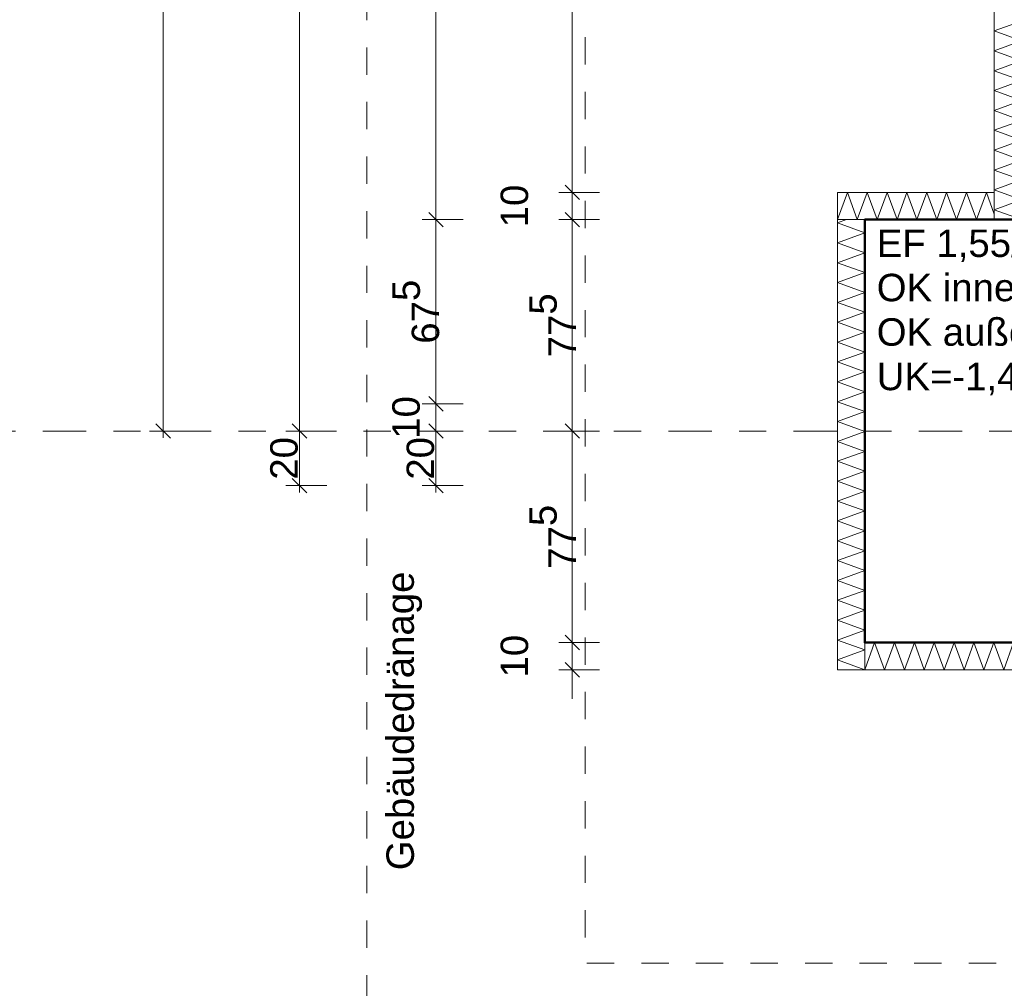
# Model space of a CAD drawing. Header units: metres. Extents: x -273 to 6, y -183 to 13.
# Tile 14 of 256: x -179.29 to -175.68, y -41.49 to -37.94. Entities that reach past the tile are written whole.
import ezdxf

# ---------------------------------------------------------------- set-up
doc = ezdxf.new("R2010")
doc.units = ezdxf.units.M
doc.header["$LTSCALE"] = 0.05
doc.header["$PDMODE"] = 1
doc.header["$PDSIZE"] = -2
doc.linetypes.add('ISO-03 Gestrichelt mit Abstand-3', pattern=[1.524, 0.6096, -0.9144])
doc.linetypes.add('Linienart-53', pattern=[5.291531, 3.175, -1.058062, 0.352704, -0.705764])
doc.layers.get('0').update_dxf_attribs({"lineweight": 25})
for name, color, linetype, lineweight, true_color in [('00 -Bauelemente -Dämmung innen', 7, 'Continuous', 9, 0xff7fe6), ('30 -32 Gründung- 2 Flachgründungen u. Bodenplatten', 7, 'Continuous', 9, 0xff6633), ('70 -72 Beschriftung- 1 Beschriftung allgemein', 7, 'Continuous', 9, 0xff6633), ('70 -76 Bemaßung- 2 Allgemein', 7, 'Continuous', 5, 0x6666cc)]:
    doc.layers.add(name, color=color, linetype=linetype, lineweight=lineweight, true_color=true_color)
doc.layers.add('70 -71 Achsen- 1 Gebäudeachsen', color=7, linetype='Linienart-53', lineweight=18)
doc.layers.add('Keine', color=7, linetype='Continuous', lineweight=9)
doc.styles.add('Arial', font='arial.ttf')
doc.dimstyles.new('k+k_klein', dxfattribs={"dimtxt": 0.100689, "dimasz": 0.05302, "dimexe": 0.05, "dimexo": 0.15, "dimgap": 0.005, "dimtad": 1, "dimdec": 3, "dimtxsty": 'Arial', "dimblk": 'VW_SLASH-2', "dimblk1": 'VW_SLASH-2', "dimblk2": 'VW_SLASH-2', "dimcen": 0, "dimdle": 0.025, "dimadec": 3, "dimazin": 0, "dimtfac": 0.75, "dimtdec": 3, "dimtix": 1, "dimtmove": 0, "dimatfit": 0, "dimldrblk": 'VW_FILLEDARROW', "dimfxl": 0.1, "dimfxlon": 1, "dimfrac": 2, "dimtolj": 1, "dimarcsym": 0})

# ---------------------------------------------------------------- blocks, each defined once
blk = doc.blocks.new('_Achsen (3D)')
at = {"layer": '70 -71 Achsen- 1 Gebäudeachsen', "transparency": 33554687}
blk.add_line((-179.668, -39.447), (3.826, -39.447), dxfattribs=at)
blk = doc.blocks.new('Gruppe-554')
at = {"color": 255, "linetype": 'Continuous', "lineweight": 5}
blk.add_wipeout([(-175.621, -38.672), (-175.621, -32.297), (-175.721, -32.297), (-175.721, -38.672)], dxfattribs=at).dxf.layer = '00 -Bauelemente -Dämmung innen'
blk = doc.blocks.new('Gruppe-555')
at = {"layer": '00 -Bauelemente -Dämmung innen', "color": 7, "transparency": 33554687, "flags": 128}
blk.add_lwpolyline([(-175.621, -38.672), (-175.721, -38.6356), (-175.621, -38.5992), (-175.721, -38.5629), (-175.621, -38.5265), (-175.721, -38.4901), (-175.621, -38.4537), (-175.721, -38.4173), (-175.621, -38.3809), (-175.721, -38.3445), (-175.621, -38.3081), (-175.721, -38.2717), (-175.621, -38.2353), (-175.721, -38.1989), (-175.621, -38.1625), (-175.721, -38.1261), (-175.621, -38.0897), (-175.721, -38.0533), (-175.621, -38.0169), (-175.721, -37.9805), (-175.621, -37.9441)], dxfattribs=at)
blk = doc.blocks.new('Gruppe-556')
at = {"layer": '00 -Bauelemente -Dämmung innen', "color": 7, "linetype": 'Continuous', "lineweight": 9, "transparency": 33554687}
blk.add_line((-175.721, -38.672), (-175.621, -38.672), dxfattribs=at)
blk = doc.blocks.new('Gruppe-558')
at = {"color": 7, "transparency": 33554687}
blk.add_blockref('Gruppe-556', (0, 0), dxfattribs=at)
blk = doc.blocks.new('Gruppe-559')
at = {"layer": '00 -Bauelemente -Dämmung innen', "color": 7, "linetype": 'Continuous', "lineweight": 9, "transparency": 33554687}
blk.add_line((-175.721, -32.297), (-175.721, -38.672), dxfattribs=at)
blk = doc.blocks.new('Gruppe-561')
at = {"color": 7, "transparency": 33554687}
blk.add_blockref('Gruppe-559', (0, 0), dxfattribs=at)
blk = doc.blocks.new('Gruppe-562')
at = {"layer": '00 -Bauelemente -Dämmung innen', "color": 7}
blk.add_blockref('Gruppe-554', (0, 0), dxfattribs=at)
at = {"color": 7, "transparency": 33554687}
for name in ['Gruppe-558', 'Gruppe-561']:
    blk.add_blockref(name, (0, 0), dxfattribs=at)
at = {"layer": '00 -Bauelemente -Dämmung innen', "color": 7, "transparency": 33554687}
blk.add_blockref('Gruppe-555', (0, 0), dxfattribs=at)
blk = doc.blocks.new('Gruppe-563')
at = {"layer": '00 -Bauelemente -Dämmung innen', "color": 7, "transparency": 33554687}
blk.add_blockref('Gruppe-562', (0, 0), dxfattribs=at)
at = {"layer": '00 -Bauelemente -Dämmung innen', "color": 0, "flags": 1}
for tag in ['prm0_value', 'prm1_value', 'prm2_value', 'prm3_value', 'prm4_value', 'prm5_value', 'prm6_value', 'IFC_UUID', 'instanceID', 'prm0_name', 'prm0_type', 'prm1_name', 'prm1_type', 'prm2_name', 'prm2_type', 'prm3_name', 'prm3_type', 'prm4_name', 'prm4_type', 'prm5_name', 'prm5_type', 'prm6_name', 'prm6_type']:
    blk.add_attdef(tag, (-175.721, -38.672), '', height=0.00018, dxfattribs=at)
blk = doc.blocks.new('Gruppe-1904')
at = {"color": 255, "linetype": 'Continuous', "lineweight": 5}
blk.add_wipeout([(-176.196, -40.322), (-174.546, -40.322), (-174.546, -40.222), (-176.196, -40.222)], dxfattribs=at).dxf.layer = '00 -Bauelemente -Dämmung innen'
blk = doc.blocks.new('Gruppe-1905')
at = {"layer": '00 -Bauelemente -Dämmung innen', "color": 7, "transparency": 33554687, "flags": 128}
blk.add_lwpolyline([(-176.196, -40.322), (-176.1596, -40.222), (-176.1232, -40.322), (-176.0868, -40.222), (-176.0504, -40.322), (-176.014, -40.222), (-175.9776, -40.322), (-175.9412, -40.222), (-175.9048, -40.322), (-175.8684, -40.222), (-175.832, -40.322), (-175.7956, -40.222), (-175.7592, -40.322), (-175.7228, -40.222), (-175.6864, -40.322), (-175.65, -40.222), (-175.6136, -40.322), (-175.5773, -40.222), (-175.5409, -40.322), (-175.5045, -40.222), (-175.4681, -40.322), (-175.4317, -40.222), (-175.3953, -40.322), (-175.3589, -40.222), (-175.3225, -40.322), (-175.2861, -40.222), (-175.2497, -40.322), (-175.2133, -40.222), (-175.1769, -40.322), (-175.1405, -40.222), (-175.1041, -40.322), (-175.0677, -40.222), (-175.0313, -40.322), (-174.9949, -40.222), (-174.9585, -40.322), (-174.9221, -40.222), (-174.8857, -40.322), (-174.8493, -40.222), (-174.8129, -40.322), (-174.7765, -40.222), (-174.7401, -40.322), (-174.7037, -40.222), (-174.6673, -40.322), (-174.6309, -40.222), (-174.5945, -40.322), (-174.5581, -40.222), (-174.546, -40.2554)], dxfattribs=at)
blk = doc.blocks.new('Gruppe-1906')
at = {"layer": '00 -Bauelemente -Dämmung innen', "color": 7, "linetype": 'Continuous', "lineweight": 9, "transparency": 33554687}
blk.add_line((-176.196, -40.222), (-176.196, -40.322), dxfattribs=at)
blk = doc.blocks.new('Gruppe-1907')
at = {"layer": '00 -Bauelemente -Dämmung innen', "color": 7, "linetype": 'Continuous', "lineweight": 9, "transparency": 33554687}
blk.add_line((-174.546, -40.322), (-174.546, -40.222), dxfattribs=at)
blk = doc.blocks.new('Gruppe-1908')
at = {"color": 7, "transparency": 33554687}
for name in ['Gruppe-1906', 'Gruppe-1907']:
    blk.add_blockref(name, (0, 0), dxfattribs=at)
blk = doc.blocks.new('Gruppe-1909')
at = {"layer": '00 -Bauelemente -Dämmung innen', "color": 7, "linetype": 'Continuous', "lineweight": 9, "transparency": 33554687}
blk.add_line((-174.546, -40.222), (-176.196, -40.222), dxfattribs=at)
blk = doc.blocks.new('Gruppe-1910')
at = {"layer": '00 -Bauelemente -Dämmung innen', "color": 7, "linetype": 'Continuous', "lineweight": 9, "transparency": 33554687}
blk.add_line((-176.196, -40.322), (-174.546, -40.322), dxfattribs=at)
blk = doc.blocks.new('Gruppe-1911')
at = {"color": 7, "transparency": 33554687}
for name in ['Gruppe-1909', 'Gruppe-1910']:
    blk.add_blockref(name, (0, 0), dxfattribs=at)
blk = doc.blocks.new('Gruppe-1912')
at = {"layer": '00 -Bauelemente -Dämmung innen', "color": 7}
blk.add_blockref('Gruppe-1904', (0, 0), dxfattribs=at)
at = {"color": 7, "transparency": 33554687}
for name in ['Gruppe-1908', 'Gruppe-1911']:
    blk.add_blockref(name, (0, 0), dxfattribs=at)
at = {"layer": '00 -Bauelemente -Dämmung innen', "color": 7, "transparency": 33554687}
blk.add_blockref('Gruppe-1905', (0, 0), dxfattribs=at)
blk = doc.blocks.new('Gruppe-1913')
at = {"layer": '00 -Bauelemente -Dämmung innen', "color": 7, "transparency": 33554687}
blk.add_blockref('Gruppe-1912', (0, 0), dxfattribs=at)
at = {"layer": '00 -Bauelemente -Dämmung innen', "color": 0, "flags": 1}
for tag in ['prm0_value', 'prm1_value', 'prm2_value', 'prm3_value', 'prm4_value', 'prm5_value', 'prm6_value', 'IFC_UUID', 'instanceID', 'prm0_name', 'prm0_type', 'prm1_name', 'prm1_type', 'prm2_name', 'prm2_type', 'prm3_name', 'prm3_type', 'prm4_name', 'prm4_type', 'prm5_name', 'prm5_type', 'prm6_name', 'prm6_type']:
    blk.add_attdef(tag, (-176.196, -40.322), '', height=0.00018, dxfattribs=at)
blk = doc.blocks.new('Gruppe-1914')
at = {"color": 255, "linetype": 'Continuous', "lineweight": 5}
blk.add_wipeout([(-176.196, -40.322), (-176.196, -38.672), (-176.296, -38.672), (-176.296, -40.322)], dxfattribs=at).dxf.layer = '00 -Bauelemente -Dämmung innen'
blk = doc.blocks.new('Gruppe-1915')
at = {"layer": '00 -Bauelemente -Dämmung innen', "color": 7, "transparency": 33554687, "flags": 128}
blk.add_lwpolyline([(-176.196, -40.322), (-176.296, -40.2856), (-176.196, -40.2492), (-176.296, -40.2129), (-176.196, -40.1765), (-176.296, -40.1401), (-176.196, -40.1037), (-176.296, -40.0673), (-176.196, -40.0309), (-176.296, -39.9945), (-176.196, -39.9581), (-176.296, -39.9217), (-176.196, -39.8853), (-176.296, -39.8489), (-176.196, -39.8125), (-176.296, -39.7761), (-176.196, -39.7397), (-176.296, -39.7033), (-176.196, -39.6669), (-176.296, -39.6305), (-176.196, -39.5941), (-176.296, -39.5577), (-176.196, -39.5213), (-176.296, -39.4849), (-176.196, -39.4485), (-176.296, -39.4121), (-176.196, -39.3757), (-176.296, -39.3393), (-176.196, -39.3029), (-176.296, -39.2665), (-176.196, -39.2301), (-176.296, -39.1937), (-176.196, -39.1573), (-176.296, -39.1209), (-176.196, -39.0845), (-176.296, -39.0481), (-176.196, -39.0117), (-176.296, -38.9754), (-176.196, -38.939), (-176.296, -38.9026), (-176.196, -38.8662), (-176.296, -38.8298), (-176.196, -38.7934), (-176.296, -38.757), (-176.196, -38.7206), (-176.296, -38.6842), (-176.2627, -38.672)], dxfattribs=at)
blk = doc.blocks.new('Gruppe-1916')
at = {"layer": '00 -Bauelemente -Dämmung innen', "color": 7, "linetype": 'Continuous', "lineweight": 9, "transparency": 33554687}
blk.add_line((-176.296, -40.322), (-176.196, -40.322), dxfattribs=at)
blk = doc.blocks.new('Gruppe-1917')
at = {"layer": '00 -Bauelemente -Dämmung innen', "color": 7, "linetype": 'Continuous', "lineweight": 9, "transparency": 33554687}
blk.add_line((-176.196, -38.672), (-176.296, -38.672), dxfattribs=at)
blk = doc.blocks.new('Gruppe-1918')
at = {"color": 7, "transparency": 33554687}
for name in ['Gruppe-1917', 'Gruppe-1916']:
    blk.add_blockref(name, (0, 0), dxfattribs=at)
blk = doc.blocks.new('Gruppe-1919')
at = {"layer": '00 -Bauelemente -Dämmung innen', "color": 7, "linetype": 'Continuous', "lineweight": 9, "transparency": 33554687}
blk.add_line((-176.296, -38.672), (-176.296, -40.322), dxfattribs=at)
blk = doc.blocks.new('Gruppe-1920')
at = {"layer": '00 -Bauelemente -Dämmung innen', "color": 7, "linetype": 'Continuous', "lineweight": 9, "transparency": 33554687}
blk.add_line((-176.196, -40.322), (-176.196, -38.672), dxfattribs=at)
blk = doc.blocks.new('Gruppe-1921')
at = {"color": 7, "transparency": 33554687}
for name in ['Gruppe-1919', 'Gruppe-1920']:
    blk.add_blockref(name, (0, 0), dxfattribs=at)
blk = doc.blocks.new('Gruppe-1922')
at = {"layer": '00 -Bauelemente -Dämmung innen', "color": 7}
blk.add_blockref('Gruppe-1914', (0, 0), dxfattribs=at)
at = {"color": 7, "transparency": 33554687}
for name in ['Gruppe-1918', 'Gruppe-1921']:
    blk.add_blockref(name, (0, 0), dxfattribs=at)
at = {"layer": '00 -Bauelemente -Dämmung innen', "color": 7, "transparency": 33554687}
blk.add_blockref('Gruppe-1915', (0, 0), dxfattribs=at)
blk = doc.blocks.new('Gruppe-1923')
at = {"layer": '00 -Bauelemente -Dämmung innen', "color": 7, "transparency": 33554687}
blk.add_blockref('Gruppe-1922', (0, 0), dxfattribs=at)
at = {"layer": '00 -Bauelemente -Dämmung innen', "color": 0, "flags": 1}
for tag in ['prm0_value', 'prm1_value', 'prm2_value', 'prm3_value', 'prm4_value', 'prm5_value', 'prm6_value', 'IFC_UUID', 'instanceID', 'prm0_name', 'prm0_type', 'prm1_name', 'prm1_type', 'prm2_name', 'prm2_type', 'prm3_name', 'prm3_type', 'prm4_name', 'prm4_type', 'prm5_name', 'prm5_type', 'prm6_name', 'prm6_type']:
    blk.add_attdef(tag, (-176.296, -40.322), '', height=0.00018, dxfattribs=at)
blk = doc.blocks.new('Gruppe-1924')
at = {"color": 255, "linetype": 'Continuous', "lineweight": 5}
blk.add_wipeout([(-176.296, -38.672), (-175.721, -38.672), (-175.721, -38.572), (-176.296, -38.572)], dxfattribs=at).dxf.layer = '00 -Bauelemente -Dämmung innen'
blk = doc.blocks.new('Gruppe-1925')
at = {"layer": '00 -Bauelemente -Dämmung innen', "color": 7, "transparency": 33554687, "flags": 128}
blk.add_lwpolyline([(-176.296, -38.672), (-176.2596, -38.572), (-176.2232, -38.672), (-176.1868, -38.572), (-176.1504, -38.672), (-176.114, -38.572), (-176.0776, -38.672), (-176.0412, -38.572), (-176.0048, -38.672), (-175.9684, -38.572), (-175.932, -38.672), (-175.8956, -38.572), (-175.8592, -38.672), (-175.8228, -38.572), (-175.7864, -38.672), (-175.75, -38.572), (-175.721, -38.6518)], dxfattribs=at)
blk = doc.blocks.new('Gruppe-1926')
at = {"layer": '00 -Bauelemente -Dämmung innen', "color": 7, "linetype": 'Continuous', "lineweight": 9, "transparency": 33554687}
blk.add_line((-176.296, -38.572), (-176.296, -38.672), dxfattribs=at)
blk = doc.blocks.new('Gruppe-1927')
at = {"layer": '00 -Bauelemente -Dämmung innen', "color": 7, "linetype": 'Continuous', "lineweight": 9, "transparency": 33554687}
blk.add_line((-175.721, -38.672), (-175.721, -38.572), dxfattribs=at)
blk = doc.blocks.new('Gruppe-1928')
at = {"color": 7, "transparency": 33554687}
for name in ['Gruppe-1926', 'Gruppe-1927']:
    blk.add_blockref(name, (0, 0), dxfattribs=at)
blk = doc.blocks.new('Gruppe-1929')
at = {"layer": '00 -Bauelemente -Dämmung innen', "color": 7, "linetype": 'Continuous', "lineweight": 9, "transparency": 33554687}
blk.add_line((-175.721, -38.572), (-176.296, -38.572), dxfattribs=at)
blk = doc.blocks.new('Gruppe-1930')
at = {"layer": '00 -Bauelemente -Dämmung innen', "color": 7, "linetype": 'Continuous', "lineweight": 9, "transparency": 33554687}
blk.add_line((-176.296, -38.672), (-175.721, -38.672), dxfattribs=at)
blk = doc.blocks.new('Gruppe-1931')
at = {"color": 7, "transparency": 33554687}
for name in ['Gruppe-1929', 'Gruppe-1930']:
    blk.add_blockref(name, (0, 0), dxfattribs=at)
blk = doc.blocks.new('Gruppe-1932')
at = {"layer": '00 -Bauelemente -Dämmung innen', "color": 7}
blk.add_blockref('Gruppe-1924', (0, 0), dxfattribs=at)
at = {"color": 7, "transparency": 33554687}
for name in ['Gruppe-1928', 'Gruppe-1931']:
    blk.add_blockref(name, (0, 0), dxfattribs=at)
at = {"layer": '00 -Bauelemente -Dämmung innen', "color": 7, "transparency": 33554687}
blk.add_blockref('Gruppe-1925', (0, 0), dxfattribs=at)
blk = doc.blocks.new('Gruppe-1933')
at = {"layer": '00 -Bauelemente -Dämmung innen', "color": 7, "transparency": 33554687}
blk.add_blockref('Gruppe-1932', (0, 0), dxfattribs=at)
at = {"layer": '00 -Bauelemente -Dämmung innen', "color": 0, "flags": 1}
for tag in ['prm0_value', 'prm1_value', 'prm2_value', 'prm3_value', 'prm4_value', 'prm5_value', 'prm6_value', 'IFC_UUID', 'instanceID', 'prm0_name', 'prm0_type', 'prm1_name', 'prm1_type', 'prm2_name', 'prm2_type', 'prm3_name', 'prm3_type', 'prm4_name', 'prm4_type', 'prm5_name', 'prm5_type', 'prm6_name', 'prm6_type']:
    blk.add_attdef(tag, (-176.296, -38.672), '', height=0.00018, dxfattribs=at)
blk = doc.blocks.new('Gruppe-2378')
at = {"layer": '30 -32 Gründung- 2 Flachgründungen u. Bodenplatten', "flags": 128}
blk.add_lwpolyline([(-176.196, -38.672), (-174.646, -38.672), (-174.646, -40.222), (-176.196, -40.222)], close=True, dxfattribs=at)
at = {"color": 255}
blk.add_wipeout([(-176.1521, -38.8434), (-175.2238, -38.8434), (-175.2238, -38.6811), (-176.1521, -38.6811)], dxfattribs=at).dxf.layer = '70 -72 Beschriftung- 1 Beschriftung allgemein'
at = {"layer": '70 -72 Beschriftung- 1 Beschriftung allgemein', "insert": (-176.1521, -38.7081), "char_height": 0.100689, "attachment_point": 1, "line_spacing_factor": 0.970891, "style": 'Arial'}
blk.add_mtext('EF 1,55/1,55m', dxfattribs=at)
at = {"color": 255}
blk.add_wipeout([(-176.1521, -39.3302), (-174.8668, -39.3302), (-174.8668, -38.8434), (-176.1521, -38.8434)], dxfattribs=at).dxf.layer = '70 -72 Beschriftung- 1 Beschriftung allgemein'
at = {"layer": '70 -72 Beschriftung- 1 Beschriftung allgemein', "insert": (-176.1521, -38.8704), "char_height": 0.100689, "attachment_point": 1, "line_spacing_factor": 0.970891, "style": 'Arial'}
blk.add_mtext('OK innen=-0,205m\\POK außen=-0,455m \\PUK=-1,455m', dxfattribs=at)
blk = doc.blocks.new('Gruppe-2490')
at = {"layer": 'Keine', "color": 7, "linetype": 'ISO-03 Gestrichelt mit Abstand-3', "lineweight": 9, "flags": 128}
blk.add_lwpolyline([(-162.8923, -43.104), (-165.3323, -43.104), (-165.3323, -42.197), (-167.7014, -42.197), (-167.7014, -42.674), (-169.9414, -42.674), (-169.9414, -42.197), (-171.8747, -42.197), (-171.8747, -42.674), (-174.1147, -42.674), (-174.1147, -42.197), (-178.021, -42.197), (-178.021, -20.572), (-177.221, -20.572), (-177.221, -41.397), (-174.1147, -41.397), (-174.1147, -40.677), (-171.8747, -40.677), (-171.8747, -41.397), (-169.9414, -41.397), (-169.9414, -40.677), (-167.7014, -40.677), (-167.7014, -41.397), (-165.3323, -41.397), (-165.3323, -40.004), (-162.8923, -40.004), (-162.8923, -41.397), (-159.876, -41.397), (-159.876, -42.197), (-162.8923, -42.197)], close=True, dxfattribs=at)
at = {"layer": '70 -72 Beschriftung- 1 Beschriftung allgemein', "insert": (-177.9495, -40.5093), "char_height": 0.100689, "attachment_point": 2, "rotation": 90, "line_spacing_factor": 0.96878, "style": 'Arial'}
blk.add_mtext('Gebäudedränage', dxfattribs=at)
blk = doc.blocks.new('_FU_2D LP5 (2D)')
at = {"layer": '00 -Bauelemente -Dämmung innen', "color": 7}
for name in ['Gruppe-563', 'Gruppe-1913']:
    blk.add_blockref(name, (0, 0), dxfattribs=at)
blk.add_blockref('Gruppe-1923', (0, 0), dxfattribs=at)
blk.add_blockref('Gruppe-1933', (0, 0), dxfattribs=at)
at = {"layer": '30 -32 Gründung- 2 Flachgründungen u. Bodenplatten', "color": 7}
blk.add_blockref('Gruppe-2378', (0, 0), dxfattribs=at)
at = {"layer": '70 -72 Beschriftung- 1 Beschriftung allgemein', "color": 7}
blk.add_blockref('Gruppe-2490', (0, 0), dxfattribs=at)
at = {"layer": '70 -72 Beschriftung- 1 Beschriftung allgemein', "color": 103, "lineweight": 50, "true_color": 0x66cc7f, "flags": 128}
blk.add_lwpolyline([(-176.02099996, -11.09704198), (-176.02099996, -12.29704198), (-175.62099996, -12.29704198), (-175.62099996, -18.69704198), (-176.67099996, -18.69704198), (-176.67099996, -24.19704197), (-175.62099996, -24.19704198), (-175.62099996, -30.09704198), (-176.52099996, -30.09704198), (-176.52099996, -32.29704198), (-175.62099996, -32.29704198), (-175.62099996, -38.67204198), (-176.19599996, -38.67204198), (-176.19599996, -40.22204198), (-174.64599996, -40.22204198), (-174.64599996, -39.64704198), (-168.59599996, -39.64704198), (-168.59599996, -40.22204198), (-167.04599996, -40.22204198), (-167.04599996, -39.64704198), (-160.82099996, -39.64704198), (-160.82099996, -40.04704198), (-159.62099996, -40.04704198)], dxfattribs=at)
blk = doc.blocks.new('VW_SLASH-2')
at = {"color": 0, "linetype": 'ByBlock', "lineweight": -2, "transparency": 16777216}
blk.add_line((0.472, 0), (-1, 0), dxfattribs=at)
at = {"color": 0, "lineweight": 5, "transparency": 16777216, "flags": 128}
blk.add_lwpolyline([(0.5, 0.5), (-0.5, -0.5)], dxfattribs=at)
blk = doc.blocks.new('*D2792')
at = {"layer": '70 -76 Bemaßung- 2 Allgemein', "color": 0, "lineweight": -2}
for p, q in [((-178.668, -31.197), (-178.818, -31.197)), ((-178.768, -39.394), (-178.768, -31.2501)), ((-178.668, -39.447), (-178.818, -39.447))]:
    blk.add_line(p, q, dxfattribs=at)
at = {"layer": 'Defpoints', "color": 0}
for p in [(-178.768, -31.197), (-178.268, -31.197), (-178.268, -39.447)]:
    blk.add_point(p, dxfattribs=at)
at = {"layer": '70 -76 Bemaßung- 2 Allgemein', "color": 0, "lineweight": -2, "xscale": 0.05302001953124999, "yscale": 0.05302001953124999, "zscale": 0.05302001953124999}
for p, rotation in [((-178.768, -31.197), 90), ((-178.768, -39.447), 270)]:
    blk.add_blockref('VW_SLASH-2', p, dxfattribs=dict(at, rotation=rotation))
at = {"layer": '70 -76 Bemaßung- 2 Allgemein', "color": 0, "insert": (-178.8385, -35.322), "char_height": 0.10069, "attachment_point": 5, "rotation": 90, "style": 'Arial'}
blk.add_mtext('\\A1;8,25', dxfattribs=at)
blk = doc.blocks.new('VW_FILLEDARROW')
at = {"linetype": 'Continuous', "lineweight": 0, "transparency": 16777216}
blk.add_hatch(color=0, dxfattribs=at).paths.add_polyline_path([(-2.829, 0.758), (0, 0), (-2.829, -0.758)])
at = {"color": 0, "lineweight": 5, "transparency": 16777216, "flags": 128}
blk.add_lwpolyline([(-2.829, 0.758), (0, 0), (-2.829, -0.758)], close=True, dxfattribs=at)
blk = doc.blocks.new('*D2866')
at = {"layer": '70 -76 Bemaßung- 2 Allgemein', "color": 0, "lineweight": -2}
for p, q in [((-178.168, -8.497), (-178.318, -8.497)), ((-178.268, -39.394), (-178.268, -8.5501)), ((-178.168, -39.447), (-178.318, -39.447))]:
    blk.add_line(p, q, dxfattribs=at)
at = {"layer": 'Defpoints', "color": 0}
for p in [(-178.268, -8.497), (-174.321, -8.497), (-174.646, -39.447)]:
    blk.add_point(p, dxfattribs=at)
at = {"layer": '70 -76 Bemaßung- 2 Allgemein', "color": 0, "lineweight": -2, "xscale": 0.05302001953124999, "yscale": 0.05302001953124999, "zscale": 0.05302001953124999}
for p, rotation in [((-178.268, -8.497), 90), ((-178.268, -39.447), 270)]:
    blk.add_blockref('VW_SLASH-2', p, dxfattribs=dict(at, rotation=rotation))
at = {"layer": '70 -76 Bemaßung- 2 Allgemein', "color": 0, "insert": (-178.3335, -23.972), "char_height": 0.10069, "attachment_point": 5, "rotation": 90, "style": 'Arial'}
blk.add_mtext('\\A1;30,95', dxfattribs=at)
blk = doc.blocks.new('*D2867')
at = {"layer": '70 -76 Bemaßung- 2 Allgemein', "color": 0, "lineweight": -2}
for p, q in [((-178.168, -39.447), (-178.318, -39.447)), ((-178.268, -39.594), (-178.268, -39.5001)), ((-178.168, -39.647), (-178.318, -39.647))]:
    blk.add_line(p, q, dxfattribs=at)
at = {"layer": 'Defpoints', "color": 0}
for p in [(-178.268, -39.447), (-174.646, -39.447), (-174.646, -39.647)]:
    blk.add_point(p, dxfattribs=at)
at = {"layer": '70 -76 Bemaßung- 2 Allgemein', "color": 0, "lineweight": -2, "xscale": 0.05302001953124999, "yscale": 0.05302001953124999, "zscale": 0.05302001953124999}
for p, rotation in [((-178.268, -39.447), 90), ((-178.268, -39.647), 270)]:
    blk.add_blockref('VW_SLASH-2', p, dxfattribs=dict(at, rotation=rotation))
at = {"layer": '70 -76 Bemaßung- 2 Allgemein', "color": 0, "insert": (-178.3244, -39.547), "char_height": 0.10069, "attachment_point": 5, "rotation": 90, "style": 'Arial'}
blk.add_mtext('\\A1;20', dxfattribs=at)
blk = doc.blocks.new('*D3054')
at = {"layer": '70 -76 Bemaßung- 2 Allgemein', "color": 0, "lineweight": -2}
for p, q in [((-177.668, -32.297), (-177.818, -32.297)), ((-177.768, -38.619), (-177.768, -32.3501)), ((-177.668, -38.672), (-177.818, -38.672))]:
    blk.add_line(p, q, dxfattribs=at)
at = {"layer": 'Defpoints', "color": 0}
for p in [(-177.768, -32.297), (-175.621, -32.297), (-175.621, -38.672)]:
    blk.add_point(p, dxfattribs=at)
at = {"layer": '70 -76 Bemaßung- 2 Allgemein', "color": 0, "lineweight": -2, "xscale": 0.05302001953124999, "yscale": 0.05302001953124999, "zscale": 0.05302001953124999}
for p, rotation in [((-177.768, -32.297), 90), ((-177.768, -38.672), 270)]:
    blk.add_blockref('VW_SLASH-2', p, dxfattribs=dict(at, rotation=rotation))
at = {"layer": '70 -76 Bemaßung- 2 Allgemein', "color": 0, "insert": (-177.8502, -35.4845), "char_height": 0.100689, "attachment_point": 5, "rotation": 90, "style": 'Arial'}
blk.add_mtext('\\A1;6,37\\S5^ ;', dxfattribs=at)
blk = doc.blocks.new('*D3055')
at = {"layer": '70 -76 Bemaßung- 2 Allgemein', "color": 0, "lineweight": -2}
for p, q in [((-177.668, -38.672), (-177.818, -38.672)), ((-177.768, -39.294), (-177.768, -38.7251)), ((-177.668, -39.347), (-177.818, -39.347))]:
    blk.add_line(p, q, dxfattribs=at)
at = {"layer": 'Defpoints', "color": 0}
for p in [(-177.768, -38.672), (-175.621, -38.672), (-174.646, -39.347)]:
    blk.add_point(p, dxfattribs=at)
at = {"layer": '70 -76 Bemaßung- 2 Allgemein', "color": 0, "lineweight": -2, "xscale": 0.05302001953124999, "yscale": 0.05302001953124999, "zscale": 0.05302001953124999}
for p, rotation in [((-177.768, -38.672), 90), ((-177.768, -39.347), 270)]:
    blk.add_blockref('VW_SLASH-2', p, dxfattribs=dict(at, rotation=rotation))
at = {"layer": '70 -76 Bemaßung- 2 Allgemein', "color": 0, "insert": (-177.8411, -39.0095), "char_height": 0.100689, "attachment_point": 5, "rotation": 90, "style": 'Arial'}
blk.add_mtext('\\A1;67\\S5^ ;', dxfattribs=at)
blk = doc.blocks.new('*D3056')
at = {"layer": '70 -76 Bemaßung- 2 Allgemein', "color": 0, "lineweight": -2}
for p, q in [((-177.768, -39.294), (-177.768, -39.241)), ((-177.668, -39.347), (-177.818, -39.347)), ((-177.768, -39.447), (-177.768, -39.347)), ((-177.668, -39.447), (-177.818, -39.447)), ((-177.768, -39.5001), (-177.768, -39.5531))]:
    blk.add_line(p, q, dxfattribs=at)
at = {"layer": 'Defpoints', "color": 0}
for p in [(-177.768, -39.347), (-174.646, -39.347), (-174.646, -39.447)]:
    blk.add_point(p, dxfattribs=at)
at = {"layer": '70 -76 Bemaßung- 2 Allgemein', "color": 0, "lineweight": -2, "xscale": 0.05302001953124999, "yscale": 0.05302001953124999, "zscale": 0.05302001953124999}
for p, rotation in [((-177.768, -39.347), 270), ((-177.768, -39.447), 90)]:
    blk.add_blockref('VW_SLASH-2', p, dxfattribs=dict(at, rotation=rotation))
at = {"layer": '70 -76 Bemaßung- 2 Allgemein', "color": 0, "insert": (-177.8769, -39.397), "char_height": 0.10069, "attachment_point": 5, "rotation": 90, "style": 'Arial'}
blk.add_mtext('\\A1;10', dxfattribs=at)
blk = doc.blocks.new('*D3057')
at = {"layer": '70 -76 Bemaßung- 2 Allgemein', "color": 0, "lineweight": -2}
for p, q in [((-177.668, -39.447), (-177.818, -39.447)), ((-177.768, -39.594), (-177.768, -39.5001)), ((-177.668, -39.647), (-177.818, -39.647))]:
    blk.add_line(p, q, dxfattribs=at)
at = {"layer": 'Defpoints', "color": 0}
for p in [(-177.768, -39.447), (-174.646, -39.447), (-174.646, -39.647)]:
    blk.add_point(p, dxfattribs=at)
at = {"layer": '70 -76 Bemaßung- 2 Allgemein', "color": 0, "lineweight": -2, "xscale": 0.05302001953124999, "yscale": 0.05302001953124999, "zscale": 0.05302001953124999}
for p, rotation in [((-177.768, -39.447), 90), ((-177.768, -39.647), 270)]:
    blk.add_blockref('VW_SLASH-2', p, dxfattribs=dict(at, rotation=rotation))
at = {"layer": '70 -76 Bemaßung- 2 Allgemein', "color": 0, "insert": (-177.8244, -39.547), "char_height": 0.10069, "attachment_point": 5, "rotation": 90, "style": 'Arial'}
blk.add_mtext('\\A1;20', dxfattribs=at)
blk = doc.blocks.new('*D3059')
at = {"layer": '70 -76 Bemaßung- 2 Allgemein', "color": 0, "lineweight": -2}
for p, q in [((-176.296, -43.672), (-176.296, -43.822)), ((-176.196, -43.672), (-176.196, -43.822)), ((-176.349, -43.772), (-176.402, -43.772)), ((-176.196, -43.772), (-176.296, -43.772)), ((-176.143, -43.772), (-176.09, -43.772))]:
    blk.add_line(p, q, dxfattribs=at)
at = {"layer": 'Defpoints', "color": 0}
for p in [(-176.196, -40.222), (-176.296, -40.322), (-176.296, -43.772)]:
    blk.add_point(p, dxfattribs=at)
at = {"layer": '70 -76 Bemaßung- 2 Allgemein', "color": 0, "lineweight": -2, "xscale": 0.05302001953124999, "yscale": 0.05302001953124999, "zscale": 0.05302001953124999}
blk.add_blockref('VW_SLASH-2', (-176.296, -43.772), dxfattribs=at)
at = {"layer": '70 -76 Bemaßung- 2 Allgemein', "color": 0, "lineweight": -2, "xscale": 0.05302001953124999, "yscale": 0.05302001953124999, "zscale": 0.05302001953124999, "rotation": 180}
blk.add_blockref('VW_SLASH-2', (-176.196, -43.772), dxfattribs=at)
at = {"layer": '70 -76 Bemaßung- 2 Allgemein', "color": 0, "insert": (-176.246, -43.9837), "char_height": 0.10069, "attachment_point": 5, "style": 'Arial'}
blk.add_mtext('\\A1;10', dxfattribs=at)
blk = doc.blocks.new('*D3060')
at = {"layer": '70 -76 Bemaßung- 2 Allgemein', "color": 0, "lineweight": -2}
for p, q in [((-176.196, -43.672), (-176.196, -43.822)), ((-175.421, -43.672), (-175.421, -43.822)), ((-175.474, -43.772), (-176.143, -43.772))]:
    blk.add_line(p, q, dxfattribs=at)
at = {"layer": 'Defpoints', "color": 0}
for p in [(-176.196, -40.222), (-175.421, -40.222), (-176.196, -43.772)]:
    blk.add_point(p, dxfattribs=at)
at = {"layer": '70 -76 Bemaßung- 2 Allgemein', "color": 0, "lineweight": -2, "xscale": 0.05302001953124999, "yscale": 0.05302001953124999, "zscale": 0.05302001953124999, "rotation": 180}
blk.add_blockref('VW_SLASH-2', (-176.196, -43.772), dxfattribs=at)
at = {"layer": '70 -76 Bemaßung- 2 Allgemein', "color": 0, "lineweight": -2, "xscale": 0.05302001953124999, "yscale": 0.05302001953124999, "zscale": 0.05302001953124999}
blk.add_blockref('VW_SLASH-2', (-175.421, -43.772), dxfattribs=at)
at = {"layer": '70 -76 Bemaßung- 2 Allgemein', "color": 0, "insert": (-175.8085, -43.6998), "char_height": 0.100689, "attachment_point": 5, "style": 'Arial'}
blk.add_mtext('\\A1;77\\S5^ ;', dxfattribs=at)
blk = doc.blocks.new('*D3196')
at = {"layer": '70 -76 Bemaßung- 2 Allgemein', "color": 0, "lineweight": -2}
for p, q in [((-177.168, -32.397), (-177.318, -32.397)), ((-177.268, -38.519), (-177.268, -32.4501)), ((-177.168, -38.572), (-177.318, -38.572))]:
    blk.add_line(p, q, dxfattribs=at)
at = {"layer": 'Defpoints', "color": 0}
for p in [(-177.268, -32.397), (-176.621, -32.397), (-176.296, -38.572)]:
    blk.add_point(p, dxfattribs=at)
at = {"layer": '70 -76 Bemaßung- 2 Allgemein', "color": 0, "lineweight": -2, "xscale": 0.05302001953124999, "yscale": 0.05302001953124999, "zscale": 0.05302001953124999}
for p, rotation in [((-177.268, -32.397), 90.00000000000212), ((-177.268, -38.572), 270.0000000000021)]:
    blk.add_blockref('VW_SLASH-2', p, dxfattribs=dict(at, rotation=rotation))
at = {"layer": '70 -76 Bemaßung- 2 Allgemein', "color": 0, "insert": (-177.3502, -35.4845), "char_height": 0.100689, "attachment_point": 5, "rotation": 90, "style": 'Arial'}
blk.add_mtext('\\A1;6,17\\S5^ ;', dxfattribs=at)
blk = doc.blocks.new('*D3197')
at = {"layer": '70 -76 Bemaßung- 2 Allgemein', "color": 0, "lineweight": -2}
for p, q in [((-177.268, -38.519), (-177.268, -38.466)), ((-177.168, -38.572), (-177.318, -38.572)), ((-177.268, -38.672), (-177.268, -38.572)), ((-177.168, -38.672), (-177.318, -38.672)), ((-177.268, -38.7251), (-177.268, -38.7781))]:
    blk.add_line(p, q, dxfattribs=at)
at = {"layer": 'Defpoints', "color": 0}
for p in [(-177.268, -38.572), (-176.296, -38.572), (-176.196, -38.672)]:
    blk.add_point(p, dxfattribs=at)
at = {"layer": '70 -76 Bemaßung- 2 Allgemein', "color": 0, "lineweight": -2, "xscale": 0.05302001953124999, "yscale": 0.05302001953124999, "zscale": 0.05302001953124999}
for p, rotation in [((-177.268, -38.572), 270), ((-177.268, -38.672), 90)]:
    blk.add_blockref('VW_SLASH-2', p, dxfattribs=dict(at, rotation=rotation))
at = {"layer": '70 -76 Bemaßung- 2 Allgemein', "color": 0, "insert": (-177.4797, -38.622), "char_height": 0.10069, "attachment_point": 5, "rotation": 90, "style": 'Arial'}
blk.add_mtext('\\A1;10', dxfattribs=at)
blk = doc.blocks.new('*D3198')
at = {"layer": '70 -76 Bemaßung- 2 Allgemein', "color": 0, "lineweight": -2}
for p, q in [((-177.168, -38.672), (-177.318, -38.672)), ((-177.268, -39.394), (-177.268, -38.7251)), ((-177.168, -39.447), (-177.318, -39.447))]:
    blk.add_line(p, q, dxfattribs=at)
at = {"layer": 'Defpoints', "color": 0}
for p in [(-177.268, -38.672), (-176.196, -38.672), (-176.196, -39.447)]:
    blk.add_point(p, dxfattribs=at)
at = {"layer": '70 -76 Bemaßung- 2 Allgemein', "color": 0, "lineweight": -2, "xscale": 0.05302001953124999, "yscale": 0.05302001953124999, "zscale": 0.05302001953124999}
for p, rotation in [((-177.268, -38.672), 90.0000000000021), ((-177.268, -39.447), 270.0000000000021)]:
    blk.add_blockref('VW_SLASH-2', p, dxfattribs=dict(at, rotation=rotation))
at = {"layer": '70 -76 Bemaßung- 2 Allgemein', "color": 0, "insert": (-177.3403, -39.0595), "char_height": 0.100689, "attachment_point": 5, "rotation": 90, "style": 'Arial'}
blk.add_mtext('\\A1;77\\S5^ ;', dxfattribs=at)
blk = doc.blocks.new('*D3199')
at = {"layer": '70 -76 Bemaßung- 2 Allgemein', "color": 0, "lineweight": -2}
for p, q in [((-177.168, -39.447), (-177.318, -39.447)), ((-177.268, -40.169), (-177.268, -39.5001)), ((-177.168, -40.222), (-177.318, -40.222))]:
    blk.add_line(p, q, dxfattribs=at)
at = {"layer": 'Defpoints', "color": 0}
for p in [(-177.268, -39.447), (-176.196, -39.447), (-176.196, -40.222)]:
    blk.add_point(p, dxfattribs=at)
at = {"layer": '70 -76 Bemaßung- 2 Allgemein', "color": 0, "lineweight": -2, "xscale": 0.05302001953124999, "yscale": 0.05302001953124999, "zscale": 0.05302001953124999}
for p, rotation in [((-177.268, -39.447), 90.0000000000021), ((-177.268, -40.222), 270.0000000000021)]:
    blk.add_blockref('VW_SLASH-2', p, dxfattribs=dict(at, rotation=rotation))
at = {"layer": '70 -76 Bemaßung- 2 Allgemein', "color": 0, "insert": (-177.3403, -39.8345), "char_height": 0.100689, "attachment_point": 5, "rotation": 90, "style": 'Arial'}
blk.add_mtext('\\A1;77\\S5^ ;', dxfattribs=at)
blk = doc.blocks.new('*D3200')
at = {"layer": '70 -76 Bemaßung- 2 Allgemein', "color": 0, "lineweight": -2}
for p, q in [((-177.268, -40.169), (-177.268, -40.116)), ((-177.168, -40.222), (-177.318, -40.222)), ((-177.268, -40.322), (-177.268, -40.222)), ((-177.168, -40.322), (-177.318, -40.322)), ((-177.268, -40.3751), (-177.268, -40.4281))]:
    blk.add_line(p, q, dxfattribs=at)
at = {"layer": 'Defpoints', "color": 0}
for p in [(-177.268, -40.222), (-176.196, -40.222), (-176.296, -40.322)]:
    blk.add_point(p, dxfattribs=at)
at = {"layer": '70 -76 Bemaßung- 2 Allgemein', "color": 0, "lineweight": -2, "xscale": 0.05302001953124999, "yscale": 0.05302001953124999, "zscale": 0.05302001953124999}
for p, rotation in [((-177.268, -40.222), 270), ((-177.268, -40.322), 90)]:
    blk.add_blockref('VW_SLASH-2', p, dxfattribs=dict(at, rotation=rotation))
at = {"layer": '70 -76 Bemaßung- 2 Allgemein', "color": 0, "insert": (-177.4797, -40.272), "char_height": 0.10069, "attachment_point": 5, "rotation": 90, "style": 'Arial'}
blk.add_mtext('\\A1;10', dxfattribs=at)
blk = doc.blocks.new('Gruppe-2778')
at = {"layer": '70 -76 Bemaßung- 2 Allgemein'}
dim = blk.add_linear_dim(base=(-178.76799996, -31.19704198), p1=(-178.26799996, -39.44704198), p2=(-178.26799996, -31.19704198), angle=270, text='8,25', dimstyle='k+k_klein', override={"dimtxt": 0.100689, "dimgap": 0.01, "dimdec": 8, "dimpost": '<>', "dimtxsty": 'Arial', "dimtmove": 2}, dxfattribs=at)
dim.commit()
dim.dimension.update_dxf_attribs({"geometry": '*D2792', "text_midpoint": (-178.8384635, -35.32204198)})
blk = doc.blocks.new('Gruppe-2784')
at = {"layer": '70 -76 Bemaßung- 2 Allgemein'}
for base, p1, p2, text, picture, middle in [((-178.26799996, -8.49704198), (-174.64599996, -39.44704198), (-174.32099996, -8.49704198), '30,95', '*D2866', (-178.3334635, -23.97204198)), ((-178.26799996, -39.44704198), (-174.64599996, -39.64704198), (-174.64599996, -39.44704198), '20', '*D2867', (-178.32440152, -39.54704198))]:
    dim = blk.add_linear_dim(base=base, p1=p1, p2=p2, angle=270, text=text, dimstyle='k+k_klein', override={"dimtxt": 0.100689, "dimgap": 0.005, "dimdec": 8, "dimpost": '<>', "dimtxsty": 'Arial', "dimtmove": 2}, dxfattribs=at)
    dim.commit()
    dim.dimension.update_dxf_attribs({"geometry": picture, "text_midpoint": middle})
blk = doc.blocks.new('Gruppe-2790')
at = {"layer": '70 -76 Bemaßung- 2 Allgemein'}
for base, p1, p2, text, override, picture, middle in [((-177.76799996, -32.29704198), (-175.62099996, -38.67204198), (-175.62099996, -32.29704198), '6,37\\S5^ ;', {"dimtxt": 0.100689, "dimgap": 0.005, "dimdec": 8, "dimpost": '<>', "dimtxsty": 'Arial', "dimtmove": 2}, '*D3054', (-177.8501946, -35.48454198)), ((-177.76799996, -38.67204198), (-174.64599996, -39.34704198), (-175.62099996, -38.67204198), '67\\S5^ ;', {"dimtxt": 0.100689, "dimgap": 0.005, "dimdec": 8, "dimpost": '<>', "dimtxsty": 'Arial', "dimtmove": 2}, '*D3055', (-177.84113262, -39.00954198)), ((-177.76799996, -39.34704198), (-174.64599996, -39.44704198), (-174.64599996, -39.34704198), '10', {"dimtxt": 0.100689, "dimgap": 0.005, "dimdec": 8, "dimpost": '<>', "dimtxsty": 'Arial', "dimtix": 0, "dimtmove": 2}, '*D3056', (-177.87690152, -39.39704198)), ((-177.76799996, -39.44704198), (-174.64599996, -39.64704198), (-174.64599996, -39.44704198), '20', {"dimtxt": 0.100689, "dimgap": 0.005, "dimdec": 8, "dimpost": '<>', "dimtxsty": 'Arial', "dimtmove": 2}, '*D3057', (-177.82440152, -39.54704198))]:
    dim = blk.add_linear_dim(base=base, p1=p1, p2=p2, angle=270, text=text, dimstyle='k+k_klein', override=override, dxfattribs=at)
    dim.commit()
    dim.dimension.update_dxf_attribs({"geometry": picture, "text_midpoint": middle})
blk = doc.blocks.new('Gruppe-2791')
at = {"layer": '70 -76 Bemaßung- 2 Allgemein'}
for base, p1, p2, text, override, picture, middle in [((-176.29599996, -43.77204198), (-176.19599996, -40.22204198), (-176.29599996, -40.32204198), '10', {"dimtxt": 0.100689, "dimgap": 0.005, "dimdec": 8, "dimpost": '<>', "dimtxsty": 'Arial', "dimtix": 0, "dimtmove": 2}, '*D3059', (-176.24599996, -43.98374666)), ((-176.19599996, -43.77204198), (-175.42099996, -40.22204198), (-176.19599996, -40.22204198), '77\\S5^ ;', {"dimtxt": 0.100689, "dimgap": 0.005, "dimdec": 8, "dimpost": '<>', "dimtxsty": 'Arial', "dimtmove": 2}, '*D3060', (-175.80849996, -43.69976518))]:
    dim = blk.add_linear_dim(base=base, p1=p1, p2=p2, text=text, dimstyle='k+k_klein', override=override, dxfattribs=at)
    dim.commit()
    dim.dimension.update_dxf_attribs({"geometry": picture, "text_midpoint": middle})
blk = doc.blocks.new('Gruppe-2793')
at = {"layer": '70 -76 Bemaßung- 2 Allgemein'}
for base, p1, p2, text, override, picture, middle in [((-177.268, -32.397), (-176.296, -38.572), (-176.621, -32.397), '6,17\\S5^ ;', {"dimtxt": 0.100689, "dimgap": 0.005, "dimpost": '<>', "dimtxsty": 'Arial', "dimtmove": 2}, '*D3196', (-177.3502, -35.4845)), ((-177.268, -38.572), (-176.196, -38.672), (-176.296, -38.572), '10', {"dimtxt": 0.100689, "dimgap": 0.005, "dimpost": '<>', "dimtxsty": 'Arial', "dimtix": 0, "dimtmove": 2}, '*D3197', (-177.4797, -38.622)), ((-177.268, -38.672), (-176.196, -39.447), (-176.196, -38.672), '77\\S5^ ;', {"dimtxt": 0.100689, "dimgap": 0.005, "dimpost": '<>', "dimtxsty": 'Arial', "dimtmove": 2}, '*D3198', (-177.3403, -39.0595)), ((-177.268, -39.447), (-176.196, -40.222), (-176.196, -39.447), '77\\S5^ ;', {"dimtxt": 0.100689, "dimgap": 0.005, "dimpost": '<>', "dimtxsty": 'Arial', "dimtmove": 2}, '*D3199', (-177.3403, -39.8345)), ((-177.268, -40.222), (-176.296, -40.322), (-176.196, -40.222), '10', {"dimtxt": 0.100689, "dimgap": 0.005, "dimpost": '<>', "dimtxsty": 'Arial', "dimtix": 0, "dimtmove": 2}, '*D3200', (-177.4797, -40.272))]:
    dim = blk.add_linear_dim(base=base, p1=p1, p2=p2, angle=270, text=text, dimstyle='k+k_klein', override=override, dxfattribs=at)
    dim.commit()
    dim.dimension.update_dxf_attribs({"geometry": picture, "text_midpoint": middle})
blk = doc.blocks.new('_FU_2D Bemaßung_ Beschriftung (3D)')
at = {"layer": '70 -76 Bemaßung- 2 Allgemein'}
for name in ['Gruppe-2793', 'Gruppe-2784', 'Gruppe-2790', 'Gruppe-2778', 'Gruppe-2791']:
    blk.add_blockref(name, (0, 0), dxfattribs=at)

msp = doc.modelspace()

# ---------------------------------------------------------------- block references
at = {"layer": 'Keine', "color": 1}
msp.add_blockref('_Achsen (3D)', (0, 0), dxfattribs=at)

# ---------------------------------------------------------------- next in the draw order: block references
msp.add_blockref('_FU_2D LP5 (2D)', (0, 0), dxfattribs=at)

# ---------------------------------------------------------------- next in the draw order: block references
msp.add_blockref('_FU_2D Bemaßung_ Beschriftung (3D)', (0, 0), dxfattribs=at)

doc.saveas('drawing.dxf')
